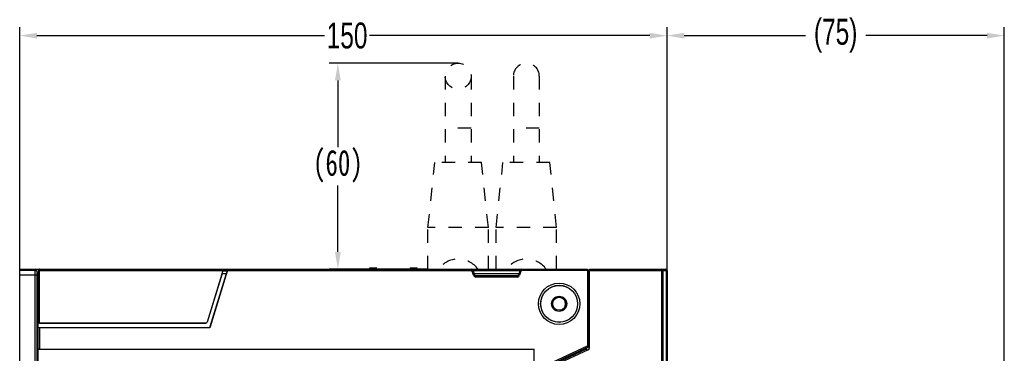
# Model space of a CAD drawing. Header units: millimetres. Extents: x 674 to 3111, y -226 to 595.
# Tile 43 of 46: x 2439 to 2668, y 343 to 420. Entities that reach past the tile are written whole.
import ezdxf

# ---------------------------------------------------------------- set-up
doc = ezdxf.new("R2010")
doc.units = ezdxf.units.MM
doc.header["$LTSCALE"] = 30.734
doc.header["$PDMODE"] = 3
doc.header["$PDSIZE"] = 2
doc.linetypes.add('DASHED', pattern=[0.2, 0.1, -0.1])
doc.linetypes.add('HIDDEN', pattern=[0.2, 0.1, -0.1])
doc.layers.get('0').update_dxf_attribs({"linetype": 'CONTINUOUS'})
doc.layers.get('Defpoints').update_dxf_attribs({"linetype": 'CONTINUOUS'})
for name, color, linetype in [('02___PRT_ALL_AXES', 7, 'CONTINUOUS'), ('20_ALL_FEATURES', 7, 'CONTINUOUS'), ('ECAD_0001454417', 7, 'CONTINUOUS'), ('ECAD_MARK-2MM', 7, 'CONTINUOUS')]:
    doc.layers.add(name, color=color, linetype=linetype)
doc.styles.get("Standard").update_dxf_attribs({"font": 'txt', "width": 0.707})
doc.dimstyles.get("Standard").update_dxf_attribs({"dimtxt": 3.5, "dimasz": 4, "dimexe": 2, "dimexo": 0, "dimtad": 1, "dimdsep": 46, "dimtxsty": 'Standard', "dimcen": 0.09, "dimclrt": 5, "dimadec": 0, "dimazin": 0, "dimtol": 1, "dimtp": 0.01, "dimtm": 0.01, "dimtfac": 1, "dimtofl": 0, "dimtmove": 0, "dimatfit": 3, "dimfxl": 0, "dimtolj": 1, "dimarcsym": 0})

# ---------------------------------------------------------------- blocks, each defined once
blk = doc.blocks.new('*D0')
at = {"color": 0, "lineweight": -2}
for p, q in [((2439.37, 361.34), (2439.37, 418.73)), ((2589.37, 362.35), (2589.37, 418.73)), ((2443.37, 416.73), (2510.01, 416.73)), ((2585.37, 416.73), (2520.45, 416.73))]:
    blk.add_line(p, q, dxfattribs=at)
at = {"color": 0}
for points in [[(2443.37, 417.39), (2443.37, 416.06), (2439.37, 416.73)], [(2585.37, 417.39), (2585.37, 416.06), (2589.37, 416.73)]]:
    blk.add_solid(points, dxfattribs=at)
at = {"layer": 'Defpoints', "color": 0}
for p in [(2589.37, 416.73), (2439.37, 361.34), (2589.37, 362.35)]:
    blk.add_point(p, dxfattribs=at)
at = {"color": 0, "insert": (2515.23, 416.73), "char_height": 3.5, "attachment_point": 5}
blk.add_mtext('\\A1;{\\H1.7143x;150}', dxfattribs=at)
blk = doc.blocks.new('*D1')
at = {"color": 0, "lineweight": -2}
for p, q in [((2589.37, 362.35), (2589.37, 418.73)), ((2667.52, 278.37), (2667.52, 418.73)), ((2593.37, 416.73), (2621.46, 416.73)), ((2663.52, 416.73), (2635.43, 416.73))]:
    blk.add_line(p, q, dxfattribs=at)
at = {"color": 0}
for points in [[(2593.37, 417.39), (2593.37, 416.06), (2589.37, 416.73)], [(2663.52, 417.39), (2663.52, 416.06), (2667.52, 416.73)]]:
    blk.add_solid(points, dxfattribs=at)
at = {"layer": 'Defpoints', "color": 0}
for p in [(2667.52, 416.73), (2589.37, 362.35), (2667.52, 278.37)]:
    blk.add_point(p, dxfattribs=at)
at = {"color": 0, "insert": (2628.44, 416.73), "char_height": 3.5, "attachment_point": 5}
blk.add_mtext('\\A1;{\\H1.7143x;(75)}', dxfattribs=at)
blk = doc.blocks.new('*D17')
at = {"color": 0, "lineweight": -2}
for p, q in [((2540.97, 410.35), (2511.1, 410.35)), ((2513.1, 406.35), (2513.1, 390.95)), ((2513.1, 366.65), (2513.1, 382.06)), ((2533.97, 362.65), (2511.1, 362.65))]:
    blk.add_line(p, q, dxfattribs=at)
at = {"color": 0}
for points in [[(2512.43, 406.35), (2513.77, 406.35), (2513.1, 410.35)], [(2512.43, 366.65), (2513.77, 366.65), (2513.1, 362.65)]]:
    blk.add_solid(points, dxfattribs=at)
at = {"layer": 'Defpoints', "color": 0}
for p in [(2540.97, 410.35), (2513.1, 362.65), (2533.97, 362.65)]:
    blk.add_point(p, dxfattribs=at)
at = {"color": 0, "insert": (2513.1, 386.5), "char_height": 3.5, "attachment_point": 5}
blk.add_mtext('\\A1;{\\fSimSun|b0|i0|c134|p2;\\H1.7143x;(60)}', dxfattribs=at)

msp = doc.modelspace()

# ---------------------------------------------------------------- linework, layer by layer
for p, q in [((2520.47, 362.65), (2520.47, 362.95)), ((2520.47, 362.95), (2522.09, 362.95)), ((2520.87, 362.65), (2520.87, 362.95)), ((2522.01, 362.65), (2522.01, 362.95)), ((2529.84, 362.95), (2531.47, 362.95)), ((2529.94, 362.65), (2529.94, 362.95)), ((2530.83, 362.65), (2530.83, 362.95)), ((2531.32, 362.65), (2531.32, 362.95)), ((2531.47, 362.65), (2531.47, 362.95))]:
    msp.add_line(p, q)
at = {"linetype": 'Continuous'}
for p, q in [((2439.37, 192.99), (2439.37, 362.65)), ((2439.37, 362.65), (2570.92, 362.65)), ((2442.94, 362.34), (2439.37, 362.34)), ((2439.37, 361.34), (2443.43, 361.34)), ((2442.93, 193.91), (2442.93, 361.34)), ((2442.94, 362.34), (2443.37, 362.63)), ((2443.86, 362.63), (2443.37, 362.63)), ((2443.43, 193.95), (2443.43, 361.34)), ((2443.44, 361.84), (2443.67, 362)), ((2443.67, 362.35), (2443.67, 350.15)), ((2443.67, 362.35), (2544.15, 362.35)), ((2443.97, 350.17), (2443.97, 362.65)), ((2486.42, 362.25), (2482.78, 350.37)), ((2486.25, 361.65), (2482.8, 350.37)), ((2483.54, 349.37), (2487.3, 361.65)), ((2483.55, 349.36), (2487.5, 362.25)), ((2486.25, 361.65), (2486.42, 362.25)), ((2486.25, 361.65), (2487.3, 361.65)), ((2486.42, 362.25), (2487.5, 362.25)), ((2487.5, 362.25), (2487.3, 361.65)), ((2544.15, 362.35), (2544.15, 362.65)), ((2544.15, 362.35), (2544.44, 362.45)), ((2544.52, 361.26), (2544.15, 362.35)), ((2544.8, 361.36), (2544.44, 362.45)), ((2544.47, 362.35), (2555.27, 362.35)), ((2544.52, 361.26), (2544.8, 361.36)), ((2544.7, 361.66), (2555.04, 361.66)), ((2545.09, 360.85), (2545.09, 361.15)), ((2554.65, 361.15), (2545.09, 361.15)), ((2554.65, 360.85), (2545.09, 360.85)), ((2554.65, 360.85), (2554.65, 361.15)), ((2555.3, 362.45), (2554.94, 361.36)), ((2555.22, 361.26), (2554.94, 361.36)), ((2555.59, 362.35), (2555.22, 361.26)), ((2555.3, 362.45), (2555.59, 362.35)), ((2555.59, 362.35), (2555.59, 362.65)), ((2570.92, 362.35), (2555.59, 362.35)), ((2570.92, 362.65), (2570.92, 344.57)), ((2571.32, 362.25), (2570.92, 362.25)), ((2571.32, 361.95), (2570.92, 361.95)), ((2571.32, 344.22), (2571.32, 362.25)), ((2571.37, 361.05), (2571.32, 361.05)), ((2571.37, 344.44), (2571.37, 362.65)), ((2571.37, 362.65), (2589.07, 362.65)), ((2571.37, 362.35), (2589.37, 362.35)), ((2588.07, 362.65), (2588.07, 193.4)), ((2588.37, 362.35), (2588.37, 193.4)), ((2589.18, 362.35), (2589.18, 333.49)), ((2589.37, 362.35), (2589.37, 332.2)), ((2571.37, 360.05), (2571.32, 360.05)), ((2443.67, 211.15), (2443.67, 350.15)), ((2482.51, 350.15), (2443.67, 350.15)), ((2443.67, 349.15), (2483.25, 349.15)), ((2443.97, 350.17), (2482.51, 350.17)), ((2443.97, 349.14), (2443.97, 344.17)), ((2443.97, 349.14), (2483.25, 349.14)), ((2482.51, 350.15), (2482.51, 350.17)), ((2482.8, 350.37), (2482.78, 350.37)), ((2483.25, 349.14), (2483.25, 349.15)), ((2483.55, 349.36), (2483.54, 349.37)), ((2571.32, 347.76), (2571.37, 347.76)), ((2562.8, 341.11), (2570.92, 344.9)), ((2562.92, 340.84), (2571.32, 344.76)), ((2443.67, 344.15), (2558.57, 344.15)), ((2443.97, 344.17), (2558.59, 344.17)), ((2558.59, 344.17), (2558.57, 344.15)), ((2558.57, 217.15), (2558.57, 344.15)), ((2558.59, 217.14), (2558.59, 344.17)), ((2571.08, 343.98), (2563.45, 340.42)), ((2570.82, 344.19), (2564.1, 341.06)), ((2570.82, 343.86), (2570.82, 344.19))]:
    msp.add_line(p, q, dxfattribs=at)
for points in [[(2442.93, 361.34), (2442.93, 361.46), (2442.93, 361.56), (2442.93, 361.66), (2442.93, 361.75), (2442.93, 361.83), (2442.93, 361.9), (2442.93, 361.97), (2442.93, 362.02), (2442.93, 362.08), (2442.93, 362.12), (2442.94, 362.16), (2442.94, 362.2), (2442.94, 362.23), (2442.94, 362.25), (2442.94, 362.28), (2442.94, 362.3), (2442.94, 362.32), (2442.94, 362.33), (2442.94, 362.34), (2442.94, 362.34)], [(2442.94, 362.34), (2443.07, 362.33), (2443.19, 362.28), (2443.3, 362.2), (2443.38, 362.09), (2443.43, 361.97), (2443.44, 361.84)], [(2443.49, 362.61), (2443.43, 362.62), (2443.37, 362.63)], [(2443.43, 361.34), (2443.43, 361.4), (2443.43, 361.45), (2443.43, 361.5), (2443.43, 361.54), (2443.43, 361.59), (2443.43, 361.62), (2443.43, 361.65), (2443.43, 361.68), (2443.43, 361.71), (2443.43, 361.73), (2443.44, 361.75), (2443.44, 361.77), (2443.44, 361.79), (2443.44, 361.8), (2443.44, 361.81), (2443.44, 361.82), (2443.44, 361.83), (2443.44, 361.84), (2443.44, 361.84), (2443.44, 361.84)], [(2443.59, 362.57), (2443.54, 362.59), (2443.49, 362.61)], [(2443.71, 362.48), (2443.68, 362.51), (2443.64, 362.54), (2443.59, 362.57)], [(2443.76, 362.56), (2443.71, 362.5), (2443.68, 362.43), (2443.67, 362.35)], [(2443.97, 362.65), (2443.9, 362.64), (2443.82, 362.61), (2443.76, 362.56)], [(2589.07, 362.65), (2589.08, 362.65), (2589.09, 362.65), (2589.11, 362.64), (2589.12, 362.63), (2589.13, 362.61), (2589.13, 362.6), (2589.14, 362.58), (2589.15, 362.56), (2589.16, 362.54), (2589.16, 362.52), (2589.17, 362.5), (2589.17, 362.48), (2589.17, 362.46), (2589.18, 362.44), (2589.18, 362.42), (2589.18, 362.4), (2589.18, 362.38), (2589.18, 362.35)]]:
    msp.add_lwpolyline(points, dxfattribs=at)
for radius in [4.79, 4.29, 4.25]:
    msp.add_circle((2564.37, 354.65), radius, dxfattribs=at)
for centre, radius, start, end in [((2544.15, 362.35), 0.3, 18.4349, 90), ((2545.09, 361.45), 0.6, 198.4349, 270), ((2545.09, 361.45), 0.3, 198.4349, 270), ((2554.65, 361.45), 0.3, 270, 341.5651), ((2554.65, 361.45), 0.6, 270, 341.5651), ((2555.59, 362.35), 0.3, 90, 161.5651), ((2588.07, 362.35), 0.3, 0, 90), ((2589.07, 362.35), 0.3, 0, 90), ((2589.07, 362.35), 0.3, 0, 39.1927), ((2564.37, 354.65), 1.5, 278.3637, 82.0288), ((2482.51, 350.45), 0.3, 270, 343), ((2482.51, 350.45), 0.284, 270, 343), ((2483.25, 349.45), 0.3, 270, 343), ((2483.25, 349.45), 0.316, 270, 343), ((2570.87, 344.44), 0.5, 295, 0)]:
    msp.add_arc(centre, radius, start, end, dxfattribs=at)
for centre, major_axis, ratio, start_param, end_param in [((2443.97, 350.15), (0.3, 0), 0.052408, 1.570796, 3.141593), ((2443.97, 349.15), (0.3, 0), 0.052408, 3.141593, 4.712389), ((2443.97, 344.15), (0.3, 0), 0.052408, 1.570796, 3.141593), ((2570.52, 344.05), (0.212, 0.333), 0.63707, -0.785398, -0.180817)]:
    msp.add_ellipse(centre, major_axis=major_axis, ratio=ratio, start_param=start_param, end_param=end_param, dxfattribs=at)
at = {"layer": '02___PRT_ALL_AXES', "linetype": 'Continuous'}
msp.add_circle((2564.37, 354.65), 1.75, dxfattribs=at)
at = {"layer": '02___PRT_ALL_AXES', "linetype": 'DASHED'}
for centre, start, end in [((2540.97, 359.35), 35.6568, 144.3432), ((2556.77, 359.35), 35.6921, 144.3079)]:
    msp.add_arc(centre, 5.66, start, end, dxfattribs=at)
at = {"layer": '20_ALL_FEATURES', "linetype": 'HIDDEN'}
for p, q in [((2537.97, 407.35), (2537.97, 387.35)), ((2543.97, 407.35), (2543.97, 387.35))]:
    msp.add_line(p, q, dxfattribs=at)
at = {"layer": '20_ALL_FEATURES', "linetype": 'DASHED'}
for p, q in [((2553.77, 407.35), (2553.77, 387.35)), ((2559.77, 407.35), (2559.77, 387.35)), ((2543.97, 395.35), (2537.97, 395.35)), ((2559.77, 395.35), (2553.77, 395.35)), ((2533.97, 372.35), (2535.55, 387.35)), ((2546.39, 387.35), (2535.55, 387.35)), ((2547.97, 372.35), (2546.39, 387.35)), ((2549.77, 372.35), (2551.35, 387.35)), ((2562.19, 387.35), (2551.35, 387.35)), ((2563.77, 372.35), (2562.19, 387.35)), ((2533.97, 362.65), (2533.97, 372.35)), ((2547.97, 372.35), (2533.97, 372.35)), ((2547.97, 362.65), (2547.97, 372.35)), ((2549.77, 362.65), (2549.77, 372.35)), ((2563.77, 372.35), (2549.77, 372.35)), ((2563.77, 362.65), (2563.77, 372.35))]:
    msp.add_line(p, q, dxfattribs=at)
at = {"layer": '20_ALL_FEATURES', "linetype": 'HIDDEN'}
msp.add_circle((2540.97, 407.35), 3, dxfattribs=at)
at = {"layer": '20_ALL_FEATURES', "linetype": 'DASHED'}
msp.add_arc((2556.77, 407.35), 3, 0, 180, dxfattribs=at)
at = {"layer": 'ECAD_0001454417', "linetype": 'Continuous'}
msp.add_circle((2564.37, 354.65), 1.5, dxfattribs=at)
at = {"layer": 'ECAD_MARK-2MM', "linetype": 'Continuous'}
msp.add_arc((2571, 348.05), 1.42, 282.8913, 284.9731, dxfattribs=at)

# ---------------------------------------------------------------- dimensions: what is measured, and where the dimension line sits
at = {"color": 2}
dim = msp.add_linear_dim(base=(2589.37, 416.73), p1=(2439.37, 361.34), p2=(2589.37, 362.35), text='{\\H1.7143x;<>}', dimstyle='Standard', override={"dimtad": 0, "dimtih": 1, "dimtoh": 1, "dimdec": 0, "dimzin": 0, "dimtxsty": 'Standard', "dimcen": 5.0292, "dimclrt": 0, "dimtol": 0, "dimtdec": 4, "dimtzin": 0}, dxfattribs=at)
dim.commit()
dim.dimension.update_dxf_attribs({"geometry": '*D0', "text_midpoint": (2515.23, 416.73), "dimtype": 160})
dim = msp.add_linear_dim(base=(2667.52, 416.73), p1=(2589.37, 362.35), p2=(2667.52, 278.37), text='{\\H1.7143x;(75)}', dimstyle='Standard', override={"dimtad": 0, "dimtih": 1, "dimtoh": 1, "dimdec": 0, "dimzin": 0, "dimcen": 5.0292, "dimclrt": 0, "dimtol": 0, "dimtdec": 4, "dimtzin": 0}, dxfattribs=at)
dim.commit()
dim.dimension.update_dxf_attribs({"geometry": '*D1', "text_midpoint": (2628.44, 416.73)})
dim = msp.add_linear_dim(base=(2513.1, 362.65), p1=(2540.97, 410.35), p2=(2533.97, 362.65), angle=90, text='{\\fSimSun|b0|i0|c134|p2;\\H1.7143x;(60)}', dimstyle='Standard', override={"dimtad": 0, "dimtih": 1, "dimtoh": 1, "dimdec": 0, "dimzin": 0, "dimtxsty": 'Standard', "dimcen": 5.0292, "dimclrt": 0, "dimtol": 0, "dimtdec": 4, "dimtzin": 0}, dxfattribs=at)
dim.commit()
dim.dimension.update_dxf_attribs({"geometry": '*D17', "text_midpoint": (2513.1, 386.5)})

doc.saveas('drawing.dxf')
